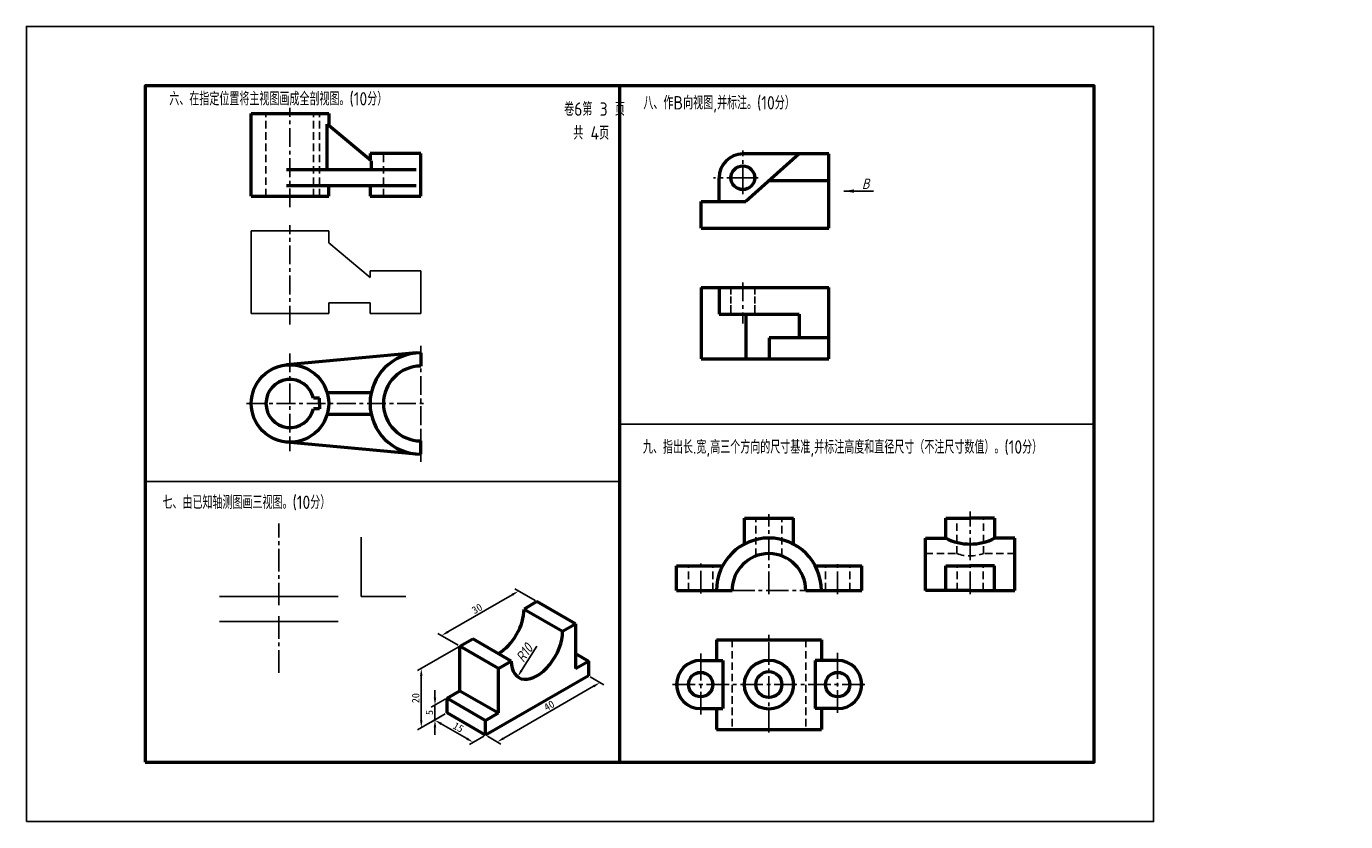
# Model space of a CAD drawing. Header units: millimetres. Extents: x 0 to 445, y 0 to 268.
import ezdxf

# ---------------------------------------------------------------- set-up
doc = ezdxf.new("R2010")
doc.units = ezdxf.units.MM
doc.header["$LTSCALE"] = 0.4
for name, pattern in [('ACAD_ISO02W100', [15, 12, -3]), ('ACAD_ISO04W100', [30, 24, -3, 0, -3]), ('CENTER', [50.8, 31.75, -6.35, 6.35, -6.35]), ('CENTER2', [28.575, 19.05, -3.175, 3.175, -3.175]), ('DASHED', [19.05, 12.7, -6.35])]:
    doc.linetypes.add(name, pattern=pattern)
doc.layers.get('Defpoints').update_dxf_attribs({"lineweight": 25})
for name, color, linetype, lineweight in [('图层1', 7, 'Continuous', 50), ('图层5', 1, 'ACAD_ISO04W100', 25), ('图层8', 5, 'Continuous', 25), ('实线', 1, 'Continuous', 50), ('粗实线', 210, 'Continuous', 50), ('粗实线层', 7, 'Continuous', 50), ('虚线层', 7, 'ACAD_ISO02W100', 25)]:
    doc.layers.add(name, color=color, linetype=linetype, lineweight=lineweight)
for name, color, linetype in [('尺寸层', 221, 'Continuous'), ('文字层', 7, 'Continuous'), ('点画线层', 7, 'CENTER'), ('细实线', 7, 'Continuous')]:
    doc.layers.add(name, color=color, linetype=linetype)
doc.styles.add('dim', font='gbeitc.shx', dxfattribs={"height": 3.5})
doc.styles.add('工程字体', font='gbenor.shx', dxfattribs={"bigfont": 'gbcbig.shx'})
doc.styles.add('工程字体（斜）', font='gbeitc.shx', dxfattribs={"bigfont": 'gbcbig.shx'})
doc.styles.add('工程斜体', font='gbeitc.shx', dxfattribs={"bigfont": 'gbcbig.shx'})
doc.dimstyles.new('gb35', dxfattribs={"dimtxt": 3.5, "dimasz": 3.5, "dimexe": 2.5, "dimexo": 0, "dimgap": 1, "dimtad": 1, "dimtxsty": '工程斜体', "dimcen": 0, "dimadec": 0, "dimazin": 0, "dimtfac": 1, "dimtmove": 0, "dimatfit": 3, "dimfxl": 0, "dimarcsym": 0})
doc.dimstyles.new('ISO-25', dxfattribs={"dimtxt": 2.5, "dimasz": 2.5, "dimexe": 1.25, "dimexo": 0.625, "dimtad": 1, "dimdsep": 46, "dimtxsty": 'Standard', "dimcen": 2.5, "dimadec": 0, "dimazin": 0, "dimtfac": 1, "dimtmove": 0, "dimatfit": 3, "dimfxl": 0, "dimarcsym": 0})

# ---------------------------------------------------------------- blocks, each defined once
blk = doc.blocks.new('*D9')
at = {"layer": 'Defpoints', "color": 0}
for p in [(189.44, 49.13), (154.8, 29.13), (158.75, 26.85)]:
    blk.add_point(p, dxfattribs=at)
at = {"layer": '图层8', "color": 0, "lineweight": -2}
for p, q in [((191.22, 45.6), (160.91, 28.1)), ((190.07, 48.77), (194.64, 46.13)), ((155.43, 28.77), (160, 26.13))]:
    blk.add_line(p, q, dxfattribs=at)
at = {"layer": '图层8', "color": 0}
for points in [[(191.02, 45.96), (191.43, 45.24), (193.39, 46.85)], [(160.7, 28.46), (161.12, 27.74), (158.75, 26.85)]]:
    blk.add_solid(points, dxfattribs=at)
at = {"layer": '图层8', "color": 0, "insert": (176.24, 39.11), "char_height": 2.5, "attachment_point": 5, "rotation": 30}
blk.add_mtext('40', dxfattribs=at)
blk = doc.blocks.new('*D10')
at = {"layer": 'Defpoints', "color": 0}
for p in [(165.94, 77.7), (172.12, 74.13), (146.14, 59.13)]:
    blk.add_point(p, dxfattribs=at)
at = {"layer": '图层8', "color": 0, "lineweight": -2}
for p, q in [((142.12, 63.95), (163.77, 76.45)), ((171.5, 74.49), (164.69, 78.42)), ((145.52, 59.49), (138.71, 63.42))]:
    blk.add_line(p, q, dxfattribs=at)
at = {"layer": '图层8', "color": 0}
for points in [[(163.56, 76.81), (163.98, 76.09), (165.94, 77.7)], [(141.91, 64.31), (142.33, 63.59), (139.96, 62.7)]]:
    blk.add_solid(points, dxfattribs=at)
at = {"layer": '图层8', "color": 0, "insert": (151.92, 71.77), "char_height": 2.5, "attachment_point": 5, "rotation": 30}
blk.add_mtext('30', dxfattribs=at)
blk = doc.blocks.new('*D11')
at = {"layer": 'Defpoints', "color": 0}
for p in [(146.14, 59.13), (141.81, 36.63), (133.13, 31.61)]:
    blk.add_point(p, dxfattribs=at)
at = {"layer": '图层8', "color": 0, "lineweight": -2}
for p, q in [((145.52, 58.77), (131.88, 50.89)), ((133.13, 49.11), (133.13, 34.11)), ((141.19, 36.27), (131.88, 30.89))]:
    blk.add_line(p, q, dxfattribs=at)
at = {"layer": '图层8', "color": 0}
for points in [[(132.71, 49.11), (133.54, 49.11), (133.13, 51.61)], [(132.71, 34.11), (133.54, 34.11), (133.13, 31.61)]]:
    blk.add_solid(points, dxfattribs=at)
at = {"layer": '图层8', "color": 0, "insert": (131.25, 41.61), "char_height": 2.5, "attachment_point": 5, "rotation": 90}
blk.add_mtext('20', dxfattribs=at)
blk = doc.blocks.new('*D12')
at = {"layer": 'Defpoints', "color": 0}
for p in [(141.81, 41.63), (141.81, 36.63), (137.74, 34.27)]:
    blk.add_point(p, dxfattribs=at)
at = {"layer": '图层8', "color": 0, "lineweight": -2}
for p, q in [((141.19, 41.27), (136.49, 38.55)), ((137.74, 41.77), (137.74, 44.27)), ((141.19, 36.27), (136.49, 33.55)), ((137.74, 39.27), (137.74, 34.27)), ((137.74, 31.77), (137.74, 29.27))]:
    blk.add_line(p, q, dxfattribs=at)
at = {"layer": '图层8', "color": 0}
for points in [[(137.32, 41.77), (138.16, 41.77), (137.74, 39.27)], [(137.32, 31.77), (138.16, 31.77), (137.74, 34.27)]]:
    blk.add_solid(points, dxfattribs=at)
at = {"layer": '图层8', "color": 0, "insert": (135.87, 36.77), "char_height": 2.5, "attachment_point": 5, "rotation": 90}
blk.add_mtext('5', dxfattribs=at)
blk = doc.blocks.new('*D13')
at = {"layer": 'Defpoints', "color": 0}
for p in [(141.81, 36.63), (150.64, 26.72), (154.8, 29.13)]:
    blk.add_point(p, dxfattribs=at)
at = {"layer": '图层8', "color": 0, "lineweight": -2}
for p, q in [((141.19, 36.27), (136.4, 33.5)), ((139.81, 32.97), (148.47, 27.97)), ((154.18, 28.77), (149.39, 26))]:
    blk.add_line(p, q, dxfattribs=at)
at = {"layer": '图层8', "color": 0}
for points in [[(140.02, 33.33), (139.61, 32.61), (137.65, 34.22)], [(148.68, 28.33), (148.27, 27.61), (150.64, 26.72)]]:
    blk.add_solid(points, dxfattribs=at)
at = {"layer": '图层8', "color": 0, "insert": (145.62, 31.79), "char_height": 2.5, "attachment_point": 5, "rotation": 330}
blk.add_mtext('15', dxfattribs=at)

msp = doc.modelspace()

# ---------------------------------------------------------------- linework, layer by layer
at = {"color": 7}
msp.add_lwpolyline([(0, 0), (380, 0), (380, 268), (0, 268)], close=True, dxfattribs=at)
at = {"layer": '图层1', "color": 7}
for p, q in [((242.089, 102.275), (258.572, 102.275)), ((242.089, 93.534), (242.089, 102.275)), ((258.572, 93.534), (258.572, 102.275)), ((219.206, 86.207), (234.733, 86.207)), ((219.206, 77.904), (219.206, 86.207)), ((265.928, 86.207), (281.608, 86.207)), ((281.608, 77.904), (281.608, 86.207)), ((219.206, 77.904), (237.911, 77.904)), ((262.75, 77.904), (281.608, 77.904)), ((172.124, 74.126), (167.794, 71.626)), ((167.794, 71.626), (180.785, 64.126)), ((185.115, 66.626), (172.124, 74.126)), ((180.785, 64.126), (185.115, 66.626)), ((185.115, 66.626), (185.115, 51.626)), ((146.144, 59.126), (150.474, 61.626)), ((146.144, 44.126), (146.144, 59.126)), ((159.134, 51.626), (146.144, 59.126)), ((163.464, 54.126), (150.474, 61.626)), ((232.661, 61.282), (268, 61.282)), ((232.661, 61.282), (232.661, 54.293)), ((268, 61.282), (268, 54.293)), ((159.134, 51.626), (163.464, 54.126)), ((185.115, 56.626), (189.445, 54.126)), ((185.115, 51.626), (189.445, 54.126)), ((189.445, 54.126), (189.445, 49.126)), ((227.317, 54.293), (234.733, 54.293)), ((234.733, 54.293), (234.733, 38.071)), ((265.928, 54.293), (265.928, 38.071)), ((273.496, 54.293), (265.928, 54.293)), ((189.445, 49.126), (154.804, 29.126)), ((159.134, 36.626), (159.134, 51.626)), ((141.814, 41.626), (146.144, 44.126)), ((141.814, 41.626), (154.804, 34.126)), ((141.814, 36.626), (141.814, 41.626)), ((146.144, 44.126), (159.134, 36.626)), ((154.804, 29.126), (141.814, 36.626)), ((154.804, 34.126), (159.134, 36.626)), ((227.317, 38.071), (234.733, 38.071)), ((232.661, 38.071), (232.661, 31.082)), ((273.496, 38.071), (265.928, 38.071)), ((268, 38.071), (268, 31.082)), ((154.804, 29.126), (154.804, 34.126)), ((232.661, 31.082), (268, 31.082))]:
    msp.add_line(p, q, dxfattribs=at)
for centre, radius in [((250.33, 46.182), 8.241), ((227.317, 46.182), 4.107), ((250.33, 46.182), 4.38)]:
    msp.add_circle(centre, radius, dxfattribs=at)
for centre, radius, start, end in [((250.33, 77.904), 17.67, 0, 180), ((250.33, 77.904), 12.419, 0, 180), ((227.317, 46.182), 8.111, 90, 270), ((273.496, 46.182), 8.111, 270, 90)]:
    msp.add_arc(centre, radius, start, end, dxfattribs=at)
for centre, start_param in [((159.134, 66.626), 7.0685835), ((172.124, 59.126), 5.4977871)]:
    msp.add_ellipse(centre, major_axis=(-6.124, -10.607), ratio=0.5773503, start_param=start_param, end_param=8.6393798, dxfattribs=at)
at = {"layer": '图层5', "color": 7}
for p, q in [((227.317, 52.564), (227.317, 56.684)), ((273.496, 52.564), (273.496, 56.901))]:
    msp.add_line(p, q, dxfattribs=at)
at = {"layer": '图层8', "color": 7}
msp.add_lwpolyline([(166.918, 50.911), (172.115, 59.112)], dxfattribs=at)
msp.add_solid([(167.27, 50.687), (165.579, 48.799), (166.566, 51.134)], dxfattribs=at)
at = {"layer": '实线', "color": 7, "ltscale": 0.8}
for p, q in [((309.928, 102.275), (318.169, 102.275)), ((309.928, 95.574), (309.928, 102.275)), ((326.41, 102.275), (318.169, 102.275)), ((326.41, 102.275), (326.41, 95.574)), ((303.069, 77.904), (303.069, 95.574)), ((303.069, 95.574), (309.928, 95.574)), ((333.269, 95.574), (326.41, 95.574)), ((333.269, 77.904), (333.269, 95.574)), ((309.928, 86.207), (318.169, 86.207)), ((309.928, 77.904), (309.928, 86.207)), ((326.41, 86.207), (318.169, 86.207)), ((326.41, 77.904), (326.41, 86.207)), ((318.169, 77.904), (303.069, 77.904)), ((318.169, 77.904), (333.269, 77.904))]:
    msp.add_line(p, q, dxfattribs=at)
msp.add_arc((318.169, 111.204), 17.67, 242.19845, 297.80155, dxfattribs=at)
at = {"layer": '点画线层', "color": 7, "ltscale": 0.5}
for p, q in [((88.861, 207.066), (88.861, 240.545)), ((241.525, 214.082), (241.525, 226.202)), ((242.525, 216.997), (231.625, 216.997)), ((88.861, 167.497), (88.861, 200.975)), ((241.525, 181.702), (241.525, 167.849)), ((132.961, 160.327), (132.961, 131.466)), ((88.861, 157.769), (88.861, 124.872)), ((74.194, 140.906), (134.988, 140.906))]:
    msp.add_line(p, q, dxfattribs=at)
at = {"layer": '点画线层', "color": 7}
for p, q in [((241.525, 214.082), (241.525, 211.41)), ((242.525, 216.997), (246.741, 216.997)), ((132.961, 131.466), (132.961, 121.212))]:
    msp.add_line(p, q, dxfattribs=at)
at = {"layer": '点画线层', "color": 7, "linetype": 'CENTER2', "lineweight": 25}
for p, q in [((250.33, 76.645), (250.33, 103.592)), ((318.169, 76.635), (318.169, 104.507)), ((85.054, 72.897), (85.054, 100.472)), ((227.317, 76.851), (227.317, 87.239)), ((273.496, 76.645), (273.496, 87.501)), ((237.911, 77.904), (262.75, 77.904)), ((85.054, 69.237), (85.054, 49.743)), ((250.33, 30), (250.33, 62.903)), ((227.317, 36.128), (227.317, 52.564)), ((273.496, 36.661), (273.496, 52.564)), ((217.848, 46.182), (282.793, 46.182))]:
    msp.add_line(p, q, dxfattribs=at)
at = {"layer": '粗实线', "color": 7}
msp.add_line((200, 248), (200, 20), dxfattribs=at)
msp.add_lwpolyline([(40, 20), (360, 20), (360, 248), (40, 248)], close=True, dxfattribs=at)
msp.add_circle((273.496, 46.182), 4.107, dxfattribs=at)
at = {"layer": '粗实线层', "color": 7, "ltscale": 0.5}
for p, q in [((75.811, 210.757), (75.811, 238.657)), ((75.811, 238.657), (101.911, 238.657)), ((101.911, 238.657), (101.911, 234.615)), ((101.404, 219.757), (101.404, 235.057)), ((116.244, 222.678), (101.404, 235.057)), ((132.961, 225.157), (115.861, 225.157)), ((115.861, 225.157), (115.861, 222.998)), ((116.244, 222.678), (116.244, 219.757)), ((132.961, 210.757), (132.961, 225.157)), ((270.525, 224.997), (241.525, 224.997)), ((260.525, 224.997), (242.525, 208.997)), ((270.525, 199.997), (270.525, 224.997)), ((87.662, 219.757), (131.368, 219.757)), ((87.662, 214.357), (131.368, 214.357)), ((101.911, 210.757), (101.911, 214.357)), ((115.861, 214.357), (115.861, 210.757)), ((233.525, 208.997), (233.525, 216.997)), ((270.525, 215.997), (250.4, 215.997)), ((75.811, 210.757), (101.911, 210.757)), ((115.861, 210.757), (132.961, 210.757)), ((227.525, 199.997), (227.525, 208.997)), ((227.525, 208.997), (242.525, 208.997)), ((227.525, 199.997), (270.525, 199.997)), ((227.525, 180.018), (270.525, 180.018)), ((227.525, 180.018), (227.525, 156.018)), ((233.525, 180.018), (233.525, 171.018)), ((270.525, 156.018), (270.525, 180.018)), ((233.525, 171.018), (260.525, 171.018)), ((242.525, 171.018), (242.525, 156.018)), ((260.525, 171.018), (260.525, 163.018)), ((270.525, 163.018), (250.4, 163.018)), ((250.4, 163.018), (250.4, 156.018)), ((131.368, 157.932), (87.662, 153.901)), ((132.961, 158.006), (132.961, 153.506)), ((227.525, 156.018), (270.525, 156.018)), ((98.761, 142.706), (96.758, 142.706)), ((98.761, 140.906), (98.761, 142.706)), ((116.244, 144.506), (101.404, 144.506)), ((98.761, 139.106), (96.758, 139.106)), ((98.761, 140.906), (98.761, 139.106)), ((101.404, 137.306), (116.244, 137.306)), ((131.368, 123.88), (87.662, 127.911)), ((132.961, 123.806), (132.961, 128.306))]:
    msp.add_line(p, q, dxfattribs=at)
for centre, radius in [((241.525, 216.997), 4), ((88.861, 140.906), 13.05)]:
    msp.add_circle(centre, radius, dxfattribs=at)
for centre, radius, start, end in [((241.525, 216.997), 8, 90, 180), ((132.961, 140.906), 17.1, 90, 270), ((132.961, 140.906), 12.6, 90, 270), ((88.861, 140.906), 8.1, 12.83959, 347.16041)]:
    msp.add_arc(centre, radius, start, end, dxfattribs=at)
at = {"layer": '细实线'}
for p, q in [((75.811, 171.187), (75.811, 199.087)), ((75.811, 199.087), (101.911, 199.087)), ((101.911, 199.087), (101.911, 195.065)), ((115.861, 183.428), (101.911, 195.065)), ((132.961, 185.587), (115.861, 185.587)), ((115.861, 185.587), (115.861, 183.428)), ((132.961, 171.187), (132.961, 185.587)), ((101.911, 171.187), (101.911, 174.787)), ((101.911, 174.787), (115.861, 174.787)), ((115.861, 174.787), (115.861, 171.187)), ((75.811, 171.187), (101.911, 171.187)), ((115.861, 171.187), (132.961, 171.187))]:
    msp.add_line(p, q, dxfattribs=at)
at = {"layer": '细实线', "color": 7}
for p, q in [((200, 134), (360, 134)), ((40, 114.657), (200, 114.657)), ((112.891, 95.879), (112.891, 75.879)), ((65.054, 75.879), (105.054, 75.879)), ((65.054, 75.879), (105.054, 75.879)), ((65.054, 75.879), (105.054, 75.879)), ((112.891, 75.879), (127.891, 75.879)), ((127.891, 75.879), (112.891, 75.879)), ((112.891, 75.879), (127.891, 75.879)), ((65.054, 67.467), (105.054, 67.467)), ((65.054, 67.467), (105.054, 67.467)), ((105.054, 67.467), (65.054, 67.467))]:
    msp.add_line(p, q, dxfattribs=at)
at = {"layer": '虚线层', "color": 7, "linetype": 'DASHED', "ltscale": 0.5}
for p, q in [((80.761, 210.757), (80.761, 238.657)), ((96.758, 210.757), (96.758, 238.657)), ((98.761, 210.757), (98.761, 238.657)), ((120.361, 210.757), (120.361, 225.157)), ((245.951, 89.526), (245.951, 102.275)), ((254.71, 89.526), (254.71, 102.275)), ((313.725, 90.324), (313.725, 102.275)), ((322.613, 90.324), (322.613, 102.275)), ((303.069, 90.324), (313.725, 90.324)), ((333.269, 90.324), (322.613, 90.324)), ((223.21, 77.904), (223.21, 86.207)), ((231.424, 77.904), (231.424, 86.207)), ((269.39, 77.904), (269.39, 86.207)), ((277.603, 77.904), (277.603, 86.207)), ((313.789, 77.904), (313.789, 86.207)), ((322.549, 77.904), (322.549, 86.207)), ((237.911, 61.282), (237.911, 31.082)), ((262.75, 61.282), (262.75, 31.082))]:
    msp.add_line(p, q, dxfattribs=at)
at = {"layer": '虚线层', "color": 7, "ltscale": 0.5}
for p, q in [((237.525, 180.018), (237.525, 171.018)), ((245.525, 180.018), (245.525, 171.018))]:
    msp.add_line(p, q, dxfattribs=at)
at = {"layer": '虚线层', "color": 7, "linetype": 'DASHED', "ltscale": 0.5}
msp.add_arc((318.169, 102.3), 12.775, 249.64307, 290.35693, dxfattribs=at)

# ---------------------------------------------------------------- texts
at = {"layer": '图层8', "color": 7, "style": '工程字体'}
for s, p in [('六、在指定位置将主视图画成全剖视图。(10分）', (48.181, 241.349)), ('八、作B向视图,并标注。(10分）', (208, 240)), ('九、指出长.宽,高三个方向的尺寸基准,并标注高度和直径尺寸（不注尺寸数值）。(10分）', (207.848, 124)), ('七、由已知轴测图画三视图。(10分）', (45.857, 105.363))]:
    msp.add_text(s, height=4.5, dxfattribs=at).set_placement(p)
at = {"layer": '图层8', "color": 7, "style": 'dim'}
msp.add_text('R10', height=3.5, rotation=55.71721, dxfattribs=at).set_placement((167.635, 53.358))
at = {"layer": '文字层', "color": 7, "style": '工程字体（斜）'}
msp.add_text('B', height=3.5, dxfattribs=at).set_placement((281.679, 213.218))
at = {"layer": '细实线', "color": 7, "style": '工程字体'}
for s, p in [('卷6第 3 页', (181.286, 237.873)), ('共 4页', (184.382, 229.828))]:
    msp.add_text(s, height=4.5, dxfattribs=at).set_placement(p)

# ---------------------------------------------------------------- dimensions: what is measured, and where the dimension line sits
at = {"layer": '图层8', "color": 7}
for base, p1, p2, angle, picture, middle in [((165.936, 77.699), (146.144, 59.126), (172.124, 74.126), 30, '*D10', (152.857, 70.148)), ((158.748, 26.849), (189.445, 49.126), (154.804, 29.126), 210, '*D9', (177.177, 37.489)), ((137.74, 34.275), (141.814, 41.626), (141.814, 36.626), 270, '*D12', (137.74, 36.775)), ((150.639, 26.722), (141.814, 36.626), (154.804, 29.126), 330, '*D13', (144.68, 30.162))]:
    dim = msp.add_linear_dim(base=base, p1=p1, p2=p2, angle=angle, dimstyle='ISO-25', dxfattribs=at)
    dim.commit()
    dim.dimension.update_dxf_attribs({"geometry": picture, "text_midpoint": middle, "dimtype": 161})
dim = msp.add_linear_dim(base=(133.126, 31.61), p1=(146.144, 59.126), p2=(141.814, 36.626), angle=90, text='20', dimstyle='ISO-25', dxfattribs=at)
dim.commit()
dim.dimension.update_dxf_attribs({"geometry": '*D11', "text_midpoint": (131.251, 41.61)})

# ---------------------------------------------------------------- leaders
at = {"layer": '尺寸层', "color": 7, "ltscale": 0.5}
msp.add_leader([(275.525, 212.497), (285.525, 212.497)], dimstyle='gb35', override={"dimgap": 1, "dimtad": 0}, dxfattribs=at)

doc.saveas('drawing.dxf')
